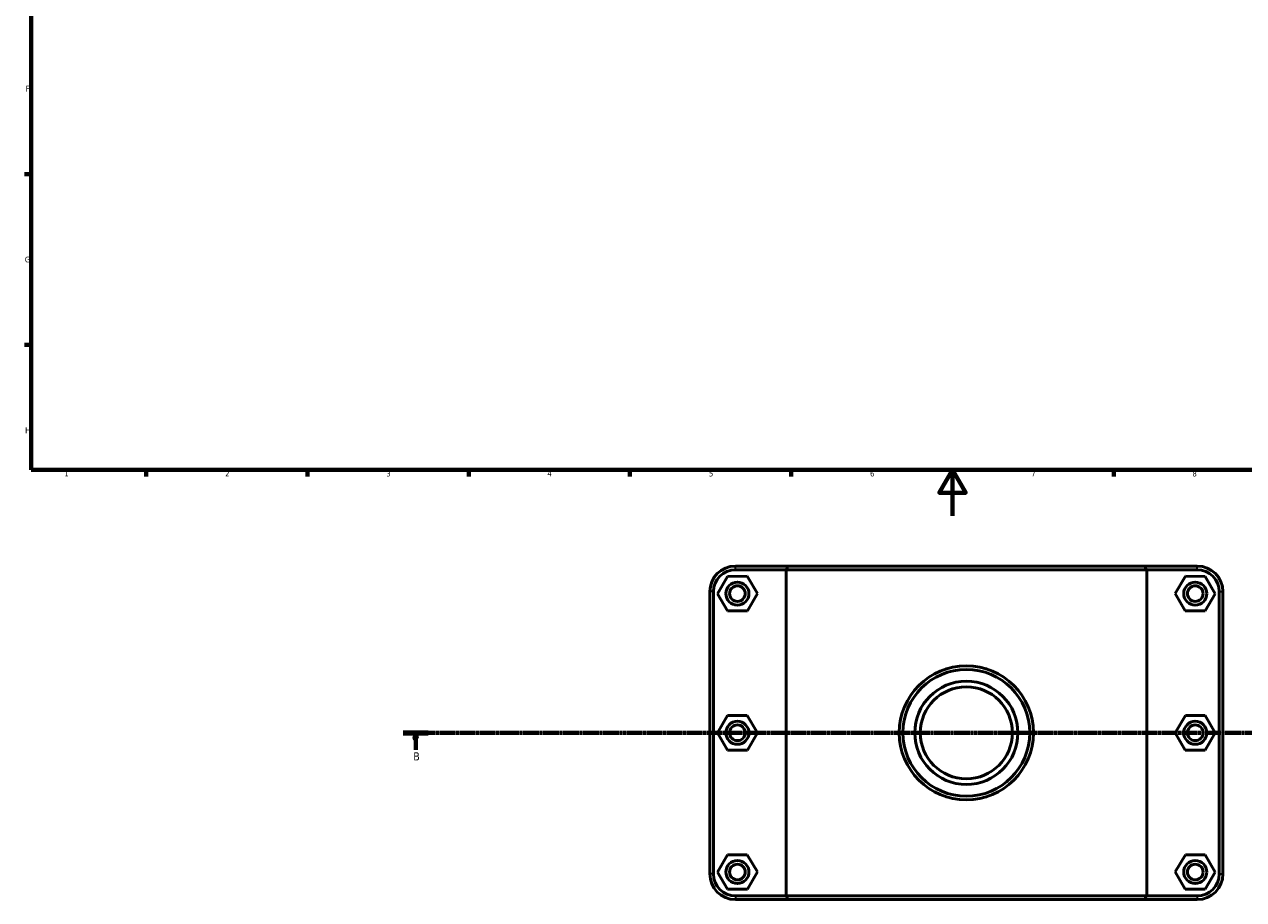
# Model space of a CAD drawing. Header units: millimetres. Extents: x 0 to 902, y -167 to 1184.
# Tile 1 of 6: x 17 to 547, y -167 to 214. Entities that reach past the tile are written whole.
import ezdxf

# ---------------------------------------------------------------- set-up
doc = ezdxf.new("R2010")
doc.units = ezdxf.units.MM
doc.linetypes.add('CHAIN', pattern=[0.7087, 0.4724, -0.0591, 0.1181, -0.0591])
for name, color, linetype, lineweight in [('Border (ISO)', 7, 'Continuous', 70), ('Section Line (ISO)', 7, 'CHAIN', 70), ('Visible (ISO)', 7, 'Continuous', 50), ('Visible Narrow (ISO)', 7, 'Continuous', 35)]:
    doc.layers.add(name, color=color, linetype=linetype, lineweight=lineweight)
doc.styles.add('Label Text (ISO)', font='tahoma.ttf')
doc.styles.add('Note Text (ISO)', font='tahoma.ttf')

# ---------------------------------------------------------------- blocks, each defined once
blk = doc.blocks.new('Borders Default Border')
at = {"layer": 'Border (ISO)'}
for p, q in [((20, 148.5), (17.1, 148.5)), ((20, 74.25), (17.1, 74.25)), ((70.08, 20), (70.08, 17.1)), ((140.17, 20), (140.17, 17.1)), ((210.25, 20), (210.25, 17.1)), ((280.33, 20), (280.33, 17.1)), ((350.42, 20), (350.42, 17.1)), ((490.58, 20), (490.58, 17.1))]:
    blk.add_line(p, q, dxfattribs=at)
at = {"layer": 'Border (ISO)', "flags": 128}
for points in [[(20, 20), (20, 574), (821, 574), (821, 20), (20, 20)], [(420.5, 0), (420.5, 20), (414.73, 10), (426.27, 10), (420.5, 20)]]:
    blk.add_lwpolyline(points, dxfattribs=at)
at = {"layer": 'Border (ISO)', "color": 232, "true_color": 0xca0064, "char_height": 2.5, "attachment_point": 7, "style": 'Note Text (ISO)'}
for s, insert in [('F', (17.7, 184.38)), ('G', (17.31, 110.08)), ('H', (17.44, 35.88)), ('1', (34.48, 17.1)), ('2', (104.37, 17.1)), ('3', (174.43, 17.05)), ('4', (244.42, 17.1)), ('5', (314.64, 17.05)), ('6', (384.66, 17.05)), ('7', (454.77, 17.1)), ('8', (524.81, 17.04))]:
    blk.add_mtext(s, dxfattribs=dict(at, insert=insert))
blk = doc.blocks.new('2dTransSection0')
at = {"layer": 'Section Line (ISO)', "linetype": 'CHAIN'}
blk.add_line((181.73, -94.34), (786.91, -94.34), dxfattribs=at)
at = {"layer": 'Section Line (ISO)', "linetype": 'Continuous', "lineweight": 140}
blk.add_line((181.73, -94.34), (192.64, -94.34), dxfattribs=at)
at = {"layer": 'Section Line (ISO)', "linetype": 'Continuous'}
for p, q in [((187.19, -94.34), (186.69, -96.84)), ((187.19, -96.84), (187.19, -94.34)), ((187.69, -96.84), (187.19, -94.34)), ((186.69, -96.84), (187.69, -96.84)), ((187.19, -101.74), (187.19, -96.84))]:
    blk.add_line(p, q, dxfattribs=at)
at = {"layer": 'Section Line (ISO)', "linetype": 'Continuous', "flags": 128}
blk.add_lwpolyline([(187.69, -96.84), (187.19, -94.34), (186.69, -96.84), (187.69, -96.84)], dxfattribs=at)
at = {"layer": 'Section Line (ISO)'}
blk.add_solid([(187.69, -96.84), (187.19, -94.34), (186.69, -96.84), (187.69, -96.84)], dxfattribs=at)
at = {"layer": 'Section Line (ISO)', "insert": (186.12, -106.34), "char_height": 3.5, "attachment_point": 7, "style": 'Label Text (ISO)'}
blk.add_mtext('B', dxfattribs=at)

msp = doc.modelspace()

# ---------------------------------------------------------------- linework, layer by layer
at = {"layer": 'Visible (ISO)'}
for p, q in [((322.661, -26.364), (318.371, -33.887)), ((331.321, -26.317), (322.661, -26.364)), ((349.134, -21.84), (326.181, -21.84)), ((326.181, -23.44), (348.148, -23.44)), ((335.691, -33.794), (331.321, -26.317)), ((504.915, -23.44), (348.148, -23.44)), ((348.148, -23.44), (348.148, -165.24)), ((349.134, -21.84), (503.929, -21.84)), ((526.881, -21.84), (503.929, -21.84)), ((504.915, -23.44), (526.881, -23.44)), ((504.915, -165.24), (504.915, -23.44)), ((517.371, -33.794), (521.741, -26.317)), ((521.741, -26.317), (530.401, -26.364)), ((530.401, -26.364), (534.691, -33.887)), ((315.031, -32.99), (315.031, -155.69)), ((316.631, -155.69), (316.631, -32.99)), ((318.371, -33.887), (322.741, -41.364)), ((331.401, -41.317), (335.691, -33.794)), ((521.661, -41.317), (517.371, -33.794)), ((534.691, -33.887), (530.321, -41.364)), ((536.431, -32.99), (536.431, -155.69)), ((538.031, -155.69), (538.031, -32.99)), ((322.741, -41.364), (331.401, -41.317)), ((530.321, -41.364), (521.661, -41.317)), ((322.661, -86.864), (318.371, -94.387)), ((331.321, -86.817), (322.661, -86.864)), ((335.691, -94.294), (331.321, -86.817)), ((517.371, -94.294), (521.741, -86.817)), ((521.741, -86.817), (530.401, -86.864)), ((530.401, -86.864), (534.691, -94.387)), ((318.371, -94.387), (322.741, -101.864)), ((331.401, -101.817), (335.691, -94.294)), ((521.661, -101.817), (517.371, -94.294)), ((534.691, -94.387), (530.321, -101.864)), ((322.741, -101.864), (331.401, -101.817)), ((530.321, -101.864), (521.661, -101.817)), ((322.661, -147.364), (318.371, -154.887)), ((331.321, -147.317), (322.661, -147.364)), ((335.691, -154.794), (331.321, -147.317)), ((517.371, -154.794), (521.741, -147.317)), ((521.741, -147.317), (530.401, -147.364)), ((530.401, -147.364), (534.691, -154.887)), ((318.371, -154.887), (322.741, -162.364)), ((331.401, -162.317), (335.691, -154.794)), ((521.661, -162.317), (517.371, -154.794)), ((534.691, -154.887), (530.321, -162.364)), ((322.741, -162.364), (331.401, -162.317)), ((530.321, -162.364), (521.661, -162.317)), ((348.148, -165.24), (326.181, -165.24)), ((326.181, -166.84), (349.134, -166.84)), ((348.148, -165.24), (504.915, -165.24)), ((503.929, -166.84), (349.134, -166.84)), ((503.929, -166.84), (526.881, -166.84)), ((526.881, -165.24), (504.915, -165.24))]:
    msp.add_line(p, q, dxfattribs=at)
for centre, radius in [((327.031, -33.84), 5), ((327.031, -33.84), 3.4), ((526.031, -33.84), 5), ((526.031, -33.84), 3.4), ((426.531, -94.34), 29.149), ((426.531, -94.34), 27.549), ((426.531, -94.34), 22.422), ((426.531, -94.34), 20), ((327.031, -94.34), 5), ((526.031, -94.34), 5), ((327.031, -94.34), 3.4), ((526.031, -94.34), 3.4), ((327.031, -154.84), 5), ((327.031, -154.84), 3.4), ((526.031, -154.84), 5), ((526.031, -154.84), 3.4)]:
    msp.add_circle(centre, radius, dxfattribs=at)
for centre, radius, start, end in [((326.181, -32.99), 11.15, 90, 180), ((326.181, -32.99), 9.55, 90, 180), ((526.881, -32.99), 11.15, 0, 90), ((526.881, -32.99), 9.55, 0, 90), ((326.181, -155.69), 11.15, 180, 270), ((326.181, -155.69), 9.55, 180, 270), ((526.881, -155.69), 11.15, 270, 0), ((526.881, -155.69), 9.55, 270, 0)]:
    msp.add_arc(centre, radius, start, end, dxfattribs=at)
for points in [[(349.134, -21.84), (348.803, -22.373), (348.474, -22.907), (348.148, -23.44)], [(503.929, -21.84), (504.259, -22.373), (504.588, -22.907), (504.915, -23.44)], [(349.134, -166.84), (348.803, -166.308), (348.474, -165.774), (348.148, -165.24)], [(503.929, -166.84), (504.259, -166.308), (504.588, -165.774), (504.915, -165.24)]]:
    msp.add_open_spline(points, degree=3, dxfattribs=at)
at = {"layer": 'Visible Narrow (ISO)'}
for p, q in [((326.181, -23.36), (326.181, -21.92)), ((526.881, -23.36), (526.881, -21.92)), ((316.551, -32.99), (315.111, -32.99)), ((536.511, -32.99), (537.951, -32.99)), ((316.551, -155.69), (315.111, -155.69)), ((536.511, -155.69), (537.951, -155.69)), ((326.181, -165.32), (326.181, -166.76)), ((526.881, -165.32), (526.881, -166.76))]:
    msp.add_line(p, q, dxfattribs=at)

# ---------------------------------------------------------------- block references
msp.add_blockref('Borders Default Border', (0, 0))
at = {"layer": 'Section Line (ISO)'}
msp.add_blockref('2dTransSection0', (0, 0), dxfattribs=at)

doc.saveas('drawing.dxf')
